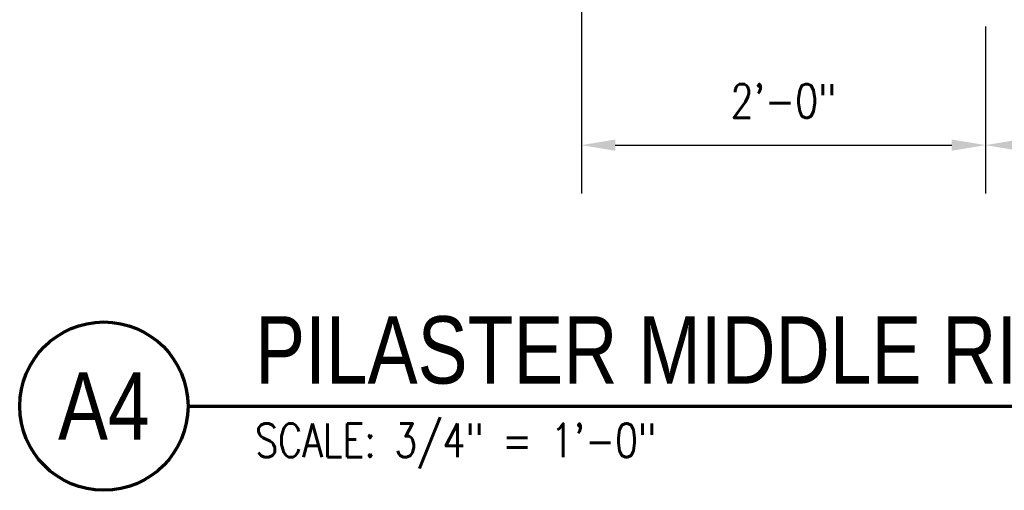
# Model space of a CAD drawing. Header units: inches. Extents: x 73 to 1688, y 720 to 938.
# Tile 4 of 34: x 307 to 366, y 720 to 748. Entities that reach past the tile are written whole.
import ezdxf
from ezdxf.enums import TextEntityAlignment as Align

# ---------------------------------------------------------------- set-up
doc = ezdxf.new("R2010")
doc.units = ezdxf.units.IN
doc.header["$MEASUREMENT"] = 0
doc.layers.add('S-ANNO-DIMS', color=1, linetype='Continuous')
doc.layers.add('S-ANNO-SYMB', color=2, linetype='Continuous')
doc.styles.add('Annotative', font='romans.shx', dxfattribs={"width": 0.8, "height": 0.125})
doc.styles.add('Arial', font='romans.shx', dxfattribs={"width": 0.8})
doc.styles.add('TITLES', font='swiss.ttf', dxfattribs={"width": 0.8, "height": 0.25})
doc.dimstyles.new('Annotative', dxfattribs={"dimscale": 0, "dimtxt": 0.125, "dimasz": 0.125, "dimexe": 0.18, "dimexo": 0.0625, "dimgap": 0.09, "dimtad": 1, "dimdec": 3, "dimzin": 3, "dimdsep": 46, "dimlunit": 4, "dimtxsty": 'Annotative', "dimcen": 0.09, "dimclrt": 2, "dimazin": 2, "dimtfac": 1, "dimtdec": 3, "dimtmove": 0, "dimatfit": 0, "dimfxl": 1, "dimtfill": 1, "dimfrac": 2, "dimtolj": 1, "dimtzin": 0, "dimarcsym": 0})

# ---------------------------------------------------------------- blocks, each defined once
blk = doc.blocks.new('*D86')
at = {"layer": 'Defpoints', "color": 0, "transparency": 16777216}
for p in [(340.594, 778.29), (364.594, 748.29), (364.594, 740.25)]:
    blk.add_point(p, dxfattribs=at)
at = {"layer": 'S-ANNO-DIMS', "color": 0, "lineweight": -2, "transparency": 16777216}
for p, q in [((340.594, 777.29), (340.594, 737.37)), ((364.594, 747.29), (364.594, 737.37)), ((342.594, 740.25), (362.594, 740.25))]:
    blk.add_line(p, q, dxfattribs=at)
at = {"layer": 'S-ANNO-DIMS', "color": 0, "transparency": 16777216}
for points in [[(342.594, 740.583), (342.594, 739.916), (340.594, 740.25)], [(362.594, 740.583), (362.594, 739.916), (364.594, 740.25)]]:
    blk.add_solid(points, dxfattribs=at)
at = {"layer": 'S-ANNO-DIMS', "color": 2, "lineweight": -3, "transparency": 16777216, "insert": (352.594, 742.88), "char_height": 2, "width": 8.21858, "attachment_point": 5, "style": 'Annotative', "bg_fill": 3, "box_fill_scale": 1.25, "bg_fill_color": 256, "bg_fill_true_color": 13158600, "bg_fill_transparency": 0}
blk.add_mtext('\\A1;2\'-0"', dxfattribs=at)
blk = doc.blocks.new('*D85')
at = {"layer": 'Defpoints', "color": 0, "transparency": 16777216}
for p in [(364.594, 748.29), (402.594, 748.29), (402.594, 740.25)]:
    blk.add_point(p, dxfattribs=at)
at = {"layer": 'S-ANNO-DIMS', "color": 0, "lineweight": -2, "transparency": 16777216}
for p, q in [((364.594, 747.29), (364.594, 737.37)), ((402.594, 747.29), (402.594, 737.37)), ((366.594, 740.25), (400.594, 740.25))]:
    blk.add_line(p, q, dxfattribs=at)
at = {"layer": 'S-ANNO-DIMS', "color": 0, "transparency": 16777216}
for points in [[(366.594, 740.583), (366.594, 739.916), (364.594, 740.25)], [(400.594, 740.583), (400.594, 739.916), (402.594, 740.25)]]:
    blk.add_solid(points, dxfattribs=at)
at = {"layer": 'S-ANNO-DIMS', "color": 2, "lineweight": -3, "transparency": 16777216, "insert": (383.594, 742.88), "char_height": 2, "width": 8.21858, "attachment_point": 5, "style": 'Annotative', "bg_fill": 3, "box_fill_scale": 1.25, "bg_fill_color": 256, "bg_fill_true_color": 13158600, "bg_fill_transparency": 0}
blk.add_mtext('\\A1;3\'-2"', dxfattribs=at)
blk = doc.blocks.new('*U47')
at = {"linetype": 'Continuous', "lineweight": 70}
blk.add_line((1.125, 0.625), (9.4921, 0.625), dxfattribs=at)
at = {"lineweight": 70}
blk.add_circle((0.8125, 0.625), 0.3125, dxfattribs=at)
at = {"style": 'Arial'}
blk.add_attdef('DRAWING_AREA_TITLE', text='', height=0.1875, dxfattribs=at).set_placement((1.3743, 0.6339), align=Align.BOTTOM_LEFT)
blk.add_attdef('X#', text='', height=0.1875, dxfattribs=at).set_placement((0.8125, 0.625), align=Align.MIDDLE_CENTER)
blk.add_attdef('SCALE:', text='', height=0.0938, dxfattribs=at).set_placement((1.3743, 0.5606), align=Align.TOP_LEFT)

msp = doc.modelspace()

# ---------------------------------------------------------------- block references
at = {"layer": 'S-ANNO-SYMB'}
ref = msp.add_blockref('*U47', (299.2137, 714.7419), dxfattribs=dict(at, xscale=15.99999997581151, yscale=15.99999997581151, zscale=15.99999997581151))
ref.add_attrib('SCALE:', 'SCALE: 3/4" = 1\'-0"', dxfattribs={"layer": '0', "height": 2, "style": 'Annotative', "width": 0.796875}).set_placement((321.2024, 723.7112), align=Align.TOP_LEFT)
ref.add_attrib('DRAWING_AREA_TITLE', 'PILASTER MIDDLE RIGHT PLAN', dxfattribs={"layer": '0', "height": 4, "style": 'TITLES', "width": 0.796875}).set_placement((321.2024, 724.8844), align=Align.BOTTOM_LEFT)
ref.add_attrib('X#', 'A4', dxfattribs={"layer": '0', "height": 4, "style": 'TITLES', "width": 0.796875}).set_placement((312.2137, 724.7419), align=Align.MIDDLE_CENTER)

# ---------------------------------------------------------------- dimensions: what is measured, and where the dimension line sits
at = {"layer": 'S-ANNO-DIMS', "lineweight": -3}
dim = msp.add_linear_dim(base=(364.594, 740.2496), p1=(340.594, 778.29), p2=(364.594, 748.29), dimstyle='Annotative', override={"dimpost": '\\X'}, dxfattribs=at)
dim.commit()
dim.dimension.update_dxf_attribs({"geometry": '*D86', "text_midpoint": (352.594, 742.8801)})

# ---------------------------------------------------------------- next in the draw order: dimensions: what is measured, and where the dimension line sits
dim = msp.add_linear_dim(base=(402.594, 740.2496), p1=(364.594, 748.29), p2=(402.594, 748.29), dimstyle='Annotative', override={"dimpost": '\\X'}, dxfattribs=at)
dim.commit()
dim.dimension.update_dxf_attribs({"geometry": '*D85', "text_midpoint": (383.594, 742.8801)})

doc.saveas('drawing.dxf')
